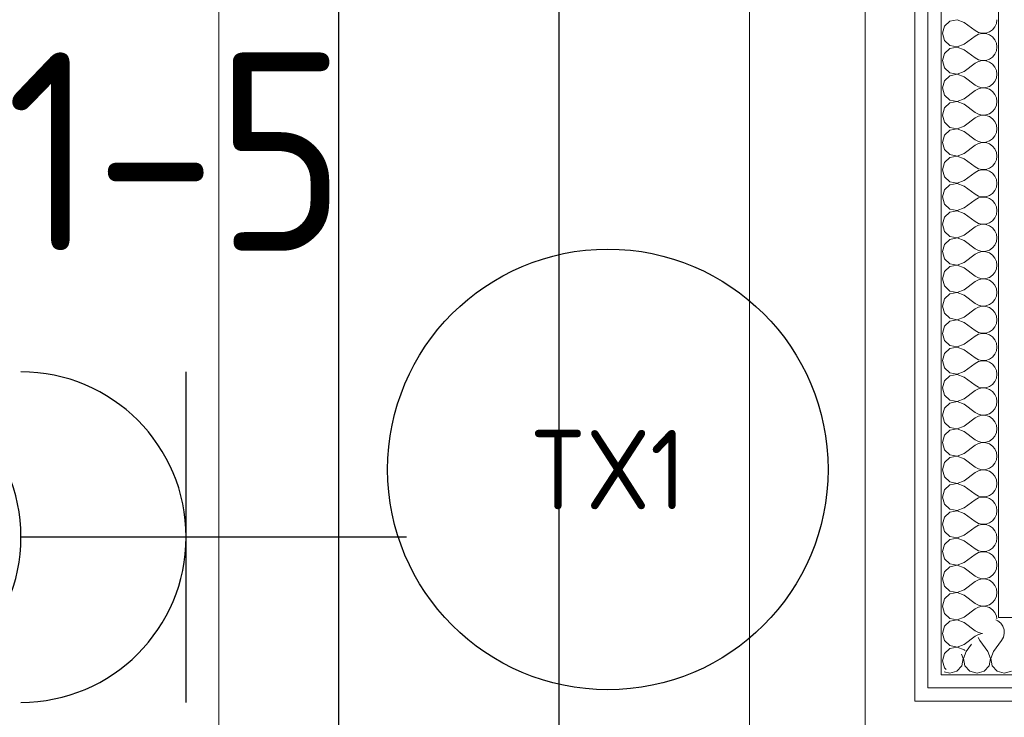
# Model space of a CAD drawing. Header units: millimetres. Extents: x -39149 to 267781, y -2340 to 58540.
# Tile 21 of 244: x 6349 to 7243, y 7835 to 8469. Entities that reach past the tile are written whole.
import ezdxf
from ezdxf.enums import TextEntityAlignment as Align

# ---------------------------------------------------------------- set-up
doc = ezdxf.new("R2010")
doc.units = ezdxf.units.MM
doc.header["$LTSCALE"] = 100
doc.header["$MEASUREMENT"] = 0
for name, pattern in [('B0605', [141, 70, -35, 1, -35]), ('B0704', [150, 100, -50]), ('E_GOOT2', [2000, 1000, 1000])]:
    doc.linetypes.add(name, pattern=pattern)
for name, color, linetype in [('22 C Binnenwanden', 7, 'Continuous'), ('22 C Binnenwanden Doorsnede-arcering', 7, 'Continuous'), ('22 C Binnenwanden Laagscheidingslijnen', 7, 'Continuous'), ('45 Plafond', 7, 'Continuous'), ('82 Interieur', 7, 'Continuous'), ('A Stramien', 7, 'Continuous'), ('EL6131--_KG', 3, 'Continuous'), ('EL6311--_LICHT_BINNEN', 3, 'Continuous'), ('T Maatvoering 1_ 50', 7, 'Continuous')]:
    doc.layers.add(name, color=color, linetype=linetype)
doc.styles.add('BURO-018', font='isocp.shx', dxfattribs={"height": 180})
doc.styles.add('GENERATED_STYLE_3', font='swiss.ttf', dxfattribs={"width": 0.96})

# ---------------------------------------------------------------- blocks, each defined once
blk = doc.blocks.new('Slab_152_7', base_point=(61.48, 11625))
at = {"layer": '45 Plafond', "color": 8, "linetype": 'Continuous', "lineweight": 0}
blk.add_lwpolyline([(61.48, 11625), (7161.48, 11625), (7161.48, 7850), (18261.48, 7850), (18261.48, 10250), (18050.2, 10250), (18050.2, 11625), (35849.88, 11625), (35849.88, 11399.97), (36099.88, 11399.97), (36099.88, 12175), (39053.15, 12175), (39053.15, 11445), (43211.48, 11445), (43211.48, 10132), (43211.48, 5466.07), (41411.48, 5466.07), (41411.48, 10199.65), (34211.48, 10199.65), (34211.48, 612.08, -0.138201), (61.48, 5162.88)], format="xyb", close=True, dxfattribs=at)
blk = doc.blocks.new('*X800')
at = {"layer": '22 C Binnenwanden Doorsnede-arcering', "color": 8, "linetype": 'Continuous', "lineweight": 0}
for p, q in [((7200.21, 8468.52), (7193.56, 8467.26)), ((7206.53, 8466.1), (7200.21, 8468.52)), ((7235.77, 8465.19), (7236.24, 8468.57)), ((7188.57, 8462.7), (7186.72, 8456.19)), ((7193.56, 8467.26), (7188.57, 8462.7)), ((7206.53, 8466.1), (7216.43, 8458.67)), ((7229.4, 8457.5), (7232.21, 8459.43)), ((7232.21, 8459.43), (7234.39, 8462.06)), ((7234.39, 8462.06), (7235.77, 8465.19)), ((7186.72, 8456.19), (7188.57, 8449.68)), ((7206.53, 8446.29), (7216.43, 8453.71)), ((7216.43, 8458.67), (7219.42, 8457.01)), ((7219.42, 8455.37), (7216.43, 8453.71)), ((7219.42, 8457.01), (7222.75, 8456.24)), ((7222.75, 8456.14), (7219.42, 8455.37)), ((7222.75, 8456.24), (7226.16, 8456.41)), ((7226.16, 8455.97), (7222.75, 8456.14)), ((7226.16, 8456.41), (7229.4, 8457.5)), ((7229.4, 8454.88), (7226.16, 8455.97)), ((7232.21, 8452.95), (7229.4, 8454.88)), ((7234.39, 8450.32), (7232.21, 8452.95)), ((7235.77, 8447.19), (7234.39, 8450.32)), ((7188.57, 8449.68), (7193.56, 8445.12)), ((7193.56, 8442.5), (7188.57, 8437.94)), ((7193.56, 8445.12), (7200.21, 8443.86)), ((7200.21, 8443.76), (7193.56, 8442.5)), ((7200.21, 8443.86), (7206.53, 8446.29)), ((7206.53, 8441.33), (7200.21, 8443.76)), ((7206.53, 8441.33), (7216.43, 8433.9)), ((7236.24, 8443.81), (7235.77, 8447.19)), ((7235.77, 8440.43), (7236.24, 8443.81)), ((7188.57, 8437.94), (7186.72, 8431.43)), ((7216.43, 8433.9), (7219.42, 8432.25)), ((7226.16, 8431.64), (7229.4, 8432.74)), ((7229.4, 8432.74), (7232.21, 8434.67)), ((7232.21, 8434.67), (7234.39, 8437.3)), ((7234.39, 8437.3), (7235.77, 8440.43)), ((7186.72, 8431.43), (7188.57, 8424.92)), ((7188.57, 8424.92), (7193.56, 8420.35)), ((7206.53, 8421.52), (7216.43, 8428.95)), ((7219.42, 8430.61), (7216.43, 8428.95)), ((7219.42, 8432.25), (7222.75, 8431.48)), ((7222.75, 8431.38), (7219.42, 8430.61)), ((7222.75, 8431.48), (7226.16, 8431.64)), ((7226.16, 8431.21), (7222.75, 8431.38)), ((7229.4, 8430.12), (7226.16, 8431.21)), ((7232.21, 8428.19), (7229.4, 8430.12)), ((7234.39, 8425.56), (7232.21, 8428.19)), ((7235.77, 8422.43), (7234.39, 8425.56)), ((7193.56, 8417.74), (7188.57, 8413.18)), ((7193.56, 8420.35), (7200.21, 8419.1)), ((7200.21, 8419), (7193.56, 8417.74)), ((7200.21, 8419.1), (7206.53, 8421.52)), ((7206.53, 8416.57), (7200.21, 8419)), ((7206.53, 8416.57), (7216.43, 8409.14)), ((7234.39, 8412.54), (7235.77, 8415.66)), ((7236.24, 8419.05), (7235.77, 8422.43)), ((7235.77, 8415.66), (7236.24, 8419.05)), ((7188.57, 8413.18), (7186.72, 8406.67)), ((7186.72, 8406.67), (7188.57, 8400.16)), ((7216.43, 8409.14), (7219.42, 8407.49)), ((7219.42, 8405.84), (7216.43, 8404.19)), ((7219.42, 8407.49), (7222.75, 8406.72)), ((7222.75, 8406.62), (7219.42, 8405.84)), ((7222.75, 8406.72), (7226.16, 8406.88)), ((7226.16, 8406.45), (7222.75, 8406.62)), ((7226.16, 8406.88), (7229.4, 8407.97)), ((7229.4, 8405.36), (7226.16, 8406.45)), ((7229.4, 8407.97), (7232.21, 8409.91)), ((7232.21, 8409.91), (7234.39, 8412.54)), ((7188.57, 8400.16), (7193.56, 8395.59)), ((7200.21, 8394.34), (7206.53, 8396.76)), ((7206.53, 8396.76), (7216.43, 8404.19)), ((7232.21, 8403.43), (7229.4, 8405.36)), ((7234.39, 8400.79), (7232.21, 8403.43)), ((7235.77, 8397.67), (7234.39, 8400.79)), ((7236.24, 8394.29), (7235.77, 8397.67)), ((7188.57, 8388.41), (7186.72, 8381.9)), ((7193.56, 8392.98), (7188.57, 8388.41)), ((7193.56, 8395.59), (7200.21, 8394.34)), ((7200.21, 8394.24), (7193.56, 8392.98)), ((7206.53, 8391.81), (7200.21, 8394.24)), ((7206.53, 8391.81), (7216.43, 8384.38)), ((7232.21, 8385.15), (7234.39, 8387.78)), ((7234.39, 8387.78), (7235.77, 8390.9)), ((7235.77, 8390.9), (7236.24, 8394.29)), ((7186.72, 8381.9), (7188.57, 8375.4)), ((7206.53, 8372), (7216.43, 8379.43)), ((7216.43, 8384.38), (7219.42, 8382.73)), ((7219.42, 8381.08), (7216.43, 8379.43)), ((7219.42, 8382.73), (7222.75, 8381.95)), ((7222.75, 8381.85), (7219.42, 8381.08)), ((7222.75, 8381.95), (7226.16, 8382.12)), ((7226.16, 8381.69), (7222.75, 8381.85)), ((7226.16, 8382.12), (7229.4, 8383.21)), ((7229.4, 8380.6), (7226.16, 8381.69)), ((7229.4, 8383.21), (7232.21, 8385.15)), ((7232.21, 8378.66), (7229.4, 8380.6)), ((7234.39, 8376.03), (7232.21, 8378.66)), ((7188.57, 8375.4), (7193.56, 8370.83)), ((7193.56, 8370.83), (7200.21, 8369.57)), ((7200.21, 8369.57), (7206.53, 8372)), ((7235.77, 8372.91), (7234.39, 8376.03)), ((7236.24, 8369.52), (7235.77, 8372.91)), ((7188.57, 8363.65), (7186.72, 8357.14)), ((7193.56, 8368.22), (7188.57, 8363.65)), ((7200.21, 8369.47), (7193.56, 8368.22)), ((7206.53, 8367.05), (7200.21, 8369.47)), ((7206.53, 8367.05), (7216.43, 8359.62)), ((7232.21, 8360.38), (7234.39, 8363.01)), ((7234.39, 8363.01), (7235.77, 8366.14)), ((7235.77, 8366.14), (7236.24, 8369.52)), ((7186.72, 8357.14), (7188.57, 8350.63)), ((7206.53, 8347.24), (7216.43, 8354.67)), ((7216.43, 8359.62), (7219.42, 8357.97)), ((7219.42, 8356.32), (7216.43, 8354.67)), ((7219.42, 8357.97), (7222.75, 8357.19)), ((7222.75, 8357.09), (7219.42, 8356.32)), ((7222.75, 8357.19), (7226.16, 8357.36)), ((7226.16, 8356.93), (7222.75, 8357.09)), ((7226.16, 8357.36), (7229.4, 8358.45)), ((7229.4, 8355.84), (7226.16, 8356.93)), ((7229.4, 8358.45), (7232.21, 8360.38)), ((7232.21, 8353.9), (7229.4, 8355.84)), ((7234.39, 8351.27), (7232.21, 8353.9)), ((7188.57, 8350.63), (7193.56, 8346.07)), ((7193.56, 8343.45), (7188.57, 8338.89)), ((7193.56, 8346.07), (7200.21, 8344.81)), ((7200.21, 8344.71), (7193.56, 8343.45)), ((7200.21, 8344.81), (7206.53, 8347.24)), ((7206.53, 8342.29), (7200.21, 8344.71)), ((7235.77, 8348.15), (7234.39, 8351.27)), ((7236.24, 8344.76), (7235.77, 8348.15)), ((7235.77, 8341.38), (7236.24, 8344.76)), ((7188.57, 8338.89), (7186.72, 8332.38)), ((7206.53, 8342.29), (7216.43, 8334.86)), ((7216.43, 8334.86), (7219.42, 8333.2)), ((7229.4, 8333.69), (7232.21, 8335.62)), ((7232.21, 8335.62), (7234.39, 8338.25)), ((7234.39, 8338.25), (7235.77, 8341.38)), ((7186.72, 8332.38), (7188.57, 8325.87)), ((7188.57, 8325.87), (7193.56, 8321.31)), ((7206.53, 8322.48), (7216.43, 8329.9)), ((7219.42, 8331.56), (7216.43, 8329.9)), ((7219.42, 8333.2), (7222.75, 8332.43)), ((7222.75, 8332.33), (7219.42, 8331.56)), ((7222.75, 8332.43), (7226.16, 8332.6)), ((7226.16, 8332.17), (7222.75, 8332.33)), ((7226.16, 8332.6), (7229.4, 8333.69)), ((7229.4, 8331.07), (7226.16, 8332.17)), ((7232.21, 8329.14), (7229.4, 8331.07)), ((7234.39, 8326.51), (7232.21, 8329.14)), ((7235.77, 8323.38), (7234.39, 8326.51)), ((7193.56, 8318.69), (7188.57, 8314.13)), ((7193.56, 8321.31), (7200.21, 8320.05)), ((7200.21, 8319.95), (7193.56, 8318.69)), ((7200.21, 8320.05), (7206.53, 8322.48)), ((7206.53, 8317.52), (7200.21, 8319.95)), ((7206.53, 8317.52), (7216.43, 8310.1)), ((7234.39, 8313.49), (7235.77, 8316.62)), ((7236.24, 8320), (7235.77, 8323.38)), ((7235.77, 8316.62), (7236.24, 8320)), ((7188.57, 8314.13), (7186.72, 8307.62)), ((7186.72, 8307.62), (7188.57, 8301.11)), ((7216.43, 8310.1), (7219.42, 8308.44)), ((7219.42, 8308.44), (7222.75, 8307.67)), ((7222.75, 8307.57), (7219.42, 8306.8)), ((7222.75, 8307.67), (7226.16, 8307.83)), ((7226.16, 8307.4), (7222.75, 8307.57)), ((7226.16, 8307.83), (7229.4, 8308.93)), ((7229.4, 8306.31), (7226.16, 8307.4)), ((7229.4, 8308.93), (7232.21, 8310.86)), ((7232.21, 8310.86), (7234.39, 8313.49)), ((7188.57, 8301.11), (7193.56, 8296.55)), ((7206.53, 8297.71), (7216.43, 8305.14)), ((7219.42, 8306.8), (7216.43, 8305.14)), ((7232.21, 8304.38), (7229.4, 8306.31)), ((7234.39, 8301.75), (7232.21, 8304.38)), ((7235.77, 8298.62), (7234.39, 8301.75)), ((7236.24, 8295.24), (7235.77, 8298.62)), ((7188.57, 8289.37), (7186.72, 8282.86)), ((7193.56, 8293.93), (7188.57, 8289.37)), ((7193.56, 8296.55), (7200.21, 8295.29)), ((7200.21, 8295.19), (7193.56, 8293.93)), ((7200.21, 8295.29), (7206.53, 8297.71)), ((7206.53, 8292.76), (7200.21, 8295.19)), ((7206.53, 8292.76), (7216.43, 8285.33)), ((7234.39, 8288.73), (7235.77, 8291.85)), ((7235.77, 8291.85), (7236.24, 8295.24)), ((7186.72, 8282.86), (7188.57, 8276.35)), ((7206.53, 8272.95), (7216.43, 8280.38)), ((7216.43, 8285.33), (7219.42, 8283.68)), ((7219.42, 8282.03), (7216.43, 8280.38)), ((7219.42, 8283.68), (7222.75, 8282.91)), ((7222.75, 8282.81), (7219.42, 8282.03)), ((7222.75, 8282.91), (7226.16, 8283.07)), ((7226.16, 8282.64), (7222.75, 8282.81)), ((7226.16, 8283.07), (7229.4, 8284.16)), ((7229.4, 8281.55), (7226.16, 8282.64)), ((7229.4, 8284.16), (7232.21, 8286.1)), ((7232.21, 8279.62), (7229.4, 8281.55)), ((7232.21, 8286.1), (7234.39, 8288.73)), ((7188.57, 8276.35), (7193.56, 8271.78)), ((7193.56, 8271.78), (7200.21, 8270.53)), ((7200.21, 8270.53), (7206.53, 8272.95)), ((7234.39, 8276.99), (7232.21, 8279.62)), ((7235.77, 8273.86), (7234.39, 8276.99)), ((7236.24, 8270.48), (7235.77, 8273.86)), ((7188.57, 8264.6), (7186.72, 8258.1)), ((7193.56, 8269.17), (7188.57, 8264.6)), ((7200.21, 8270.43), (7193.56, 8269.17)), ((7206.53, 8268), (7200.21, 8270.43)), ((7206.53, 8268), (7216.43, 8260.57)), ((7232.21, 8261.34), (7234.39, 8263.97)), ((7234.39, 8263.97), (7235.77, 8267.09)), ((7235.77, 8267.09), (7236.24, 8270.48)), ((7186.72, 8258.1), (7188.57, 8251.59)), ((7206.53, 8248.19), (7216.43, 8255.62)), ((7216.43, 8260.57), (7219.42, 8258.92)), ((7219.42, 8257.27), (7216.43, 8255.62)), ((7219.42, 8258.92), (7222.75, 8258.15)), ((7222.75, 8258.05), (7219.42, 8257.27)), ((7222.75, 8258.15), (7226.16, 8258.31)), ((7226.16, 8257.88), (7222.75, 8258.05)), ((7226.16, 8258.31), (7229.4, 8259.4)), ((7229.4, 8256.79), (7226.16, 8257.88)), ((7229.4, 8259.4), (7232.21, 8261.34)), ((7232.21, 8254.85), (7229.4, 8256.79)), ((7234.39, 8252.22), (7232.21, 8254.85)), ((7188.57, 8251.59), (7193.56, 8247.02)), ((7193.56, 8247.02), (7200.21, 8245.76)), ((7200.21, 8245.66), (7193.56, 8244.41)), ((7200.21, 8245.76), (7206.53, 8248.19)), ((7206.53, 8243.24), (7200.21, 8245.66)), ((7235.77, 8249.1), (7234.39, 8252.22)), ((7236.24, 8245.71), (7235.77, 8249.1)), ((7235.77, 8242.33), (7236.24, 8245.71)), ((7188.57, 8239.84), (7186.72, 8233.33)), ((7193.56, 8244.41), (7188.57, 8239.84)), ((7206.53, 8243.24), (7216.43, 8235.81)), ((7216.43, 8235.81), (7219.42, 8234.16)), ((7229.4, 8234.64), (7232.21, 8236.57)), ((7232.21, 8236.57), (7234.39, 8239.21)), ((7234.39, 8239.21), (7235.77, 8242.33)), ((7186.72, 8233.33), (7188.57, 8226.82)), ((7188.57, 8226.82), (7193.56, 8222.26)), ((7206.53, 8223.43), (7216.43, 8230.86)), ((7219.42, 8232.51), (7216.43, 8230.86)), ((7219.42, 8234.16), (7222.75, 8233.38)), ((7222.75, 8233.28), (7219.42, 8232.51)), ((7222.75, 8233.38), (7226.16, 8233.55)), ((7226.16, 8233.12), (7222.75, 8233.28)), ((7226.16, 8233.55), (7229.4, 8234.64)), ((7229.4, 8232.03), (7226.16, 8233.12)), ((7232.21, 8230.09), (7229.4, 8232.03)), ((7234.39, 8227.46), (7232.21, 8230.09)), ((7235.77, 8224.34), (7234.39, 8227.46)), ((7193.56, 8219.65), (7188.57, 8215.08)), ((7193.56, 8222.26), (7200.21, 8221)), ((7200.21, 8220.9), (7193.56, 8219.65)), ((7200.21, 8221), (7206.53, 8223.43)), ((7206.53, 8218.48), (7200.21, 8220.9)), ((7206.53, 8218.48), (7216.43, 8211.05)), ((7236.24, 8220.95), (7235.77, 8224.34)), ((7235.77, 8217.57), (7236.24, 8220.95)), ((7188.57, 8215.08), (7186.72, 8208.57)), ((7216.43, 8211.05), (7219.42, 8209.39)), ((7219.42, 8209.39), (7222.75, 8208.62)), ((7222.75, 8208.62), (7226.16, 8208.79)), ((7226.16, 8208.79), (7229.4, 8209.88)), ((7229.4, 8209.88), (7232.21, 8211.81)), ((7232.21, 8211.81), (7234.39, 8214.44)), ((7234.39, 8214.44), (7235.77, 8217.57)), ((7186.72, 8208.57), (7188.57, 8202.06)), ((7188.57, 8202.06), (7193.56, 8197.5)), ((7206.53, 8198.67), (7216.43, 8206.1)), ((7219.42, 8207.75), (7216.43, 8206.1)), ((7222.75, 8208.52), (7219.42, 8207.75)), ((7226.16, 8208.36), (7222.75, 8208.52)), ((7229.4, 8207.26), (7226.16, 8208.36)), ((7232.21, 8205.33), (7229.4, 8207.26)), ((7234.39, 8202.7), (7232.21, 8205.33)), ((7235.77, 8199.57), (7234.39, 8202.7)), ((7193.56, 8194.88), (7188.57, 8190.32)), ((7193.56, 8197.5), (7200.21, 8196.24)), ((7200.21, 8196.14), (7193.56, 8194.88)), ((7200.21, 8196.24), (7206.53, 8198.67)), ((7206.53, 8193.71), (7200.21, 8196.14)), ((7206.53, 8193.71), (7216.43, 8186.29)), ((7234.39, 8189.68), (7235.77, 8192.81)), ((7236.24, 8196.19), (7235.77, 8199.57)), ((7235.77, 8192.81), (7236.24, 8196.19)), ((7188.57, 8190.32), (7186.72, 8183.81)), ((7186.72, 8183.81), (7188.57, 8177.3)), ((7216.43, 8186.29), (7219.42, 8184.63)), ((7219.42, 8182.99), (7216.43, 8181.33)), ((7219.42, 8184.63), (7222.75, 8183.86)), ((7222.75, 8183.76), (7219.42, 8182.99)), ((7222.75, 8183.86), (7226.16, 8184.03)), ((7226.16, 8183.59), (7222.75, 8183.76)), ((7226.16, 8184.03), (7229.4, 8185.12)), ((7229.4, 8182.5), (7226.16, 8183.59)), ((7229.4, 8185.12), (7232.21, 8187.05)), ((7232.21, 8180.57), (7229.4, 8182.5)), ((7232.21, 8187.05), (7234.39, 8189.68)), ((7188.57, 8177.3), (7193.56, 8172.74)), ((7200.21, 8171.48), (7206.53, 8173.9)), ((7206.53, 8173.9), (7216.43, 8181.33)), ((7234.39, 8177.94), (7232.21, 8180.57)), ((7235.77, 8174.81), (7234.39, 8177.94)), ((7236.24, 8171.43), (7235.77, 8174.81)), ((7188.57, 8165.56), (7186.72, 8159.05)), ((7193.56, 8170.12), (7188.57, 8165.56)), ((7193.56, 8172.74), (7200.21, 8171.48)), ((7200.21, 8171.38), (7193.56, 8170.12)), ((7206.53, 8168.95), (7200.21, 8171.38)), ((7206.53, 8168.95), (7216.43, 8161.52)), ((7232.21, 8162.29), (7234.39, 8164.92)), ((7234.39, 8164.92), (7235.77, 8168.05)), ((7235.77, 8168.05), (7236.24, 8171.43)), ((7186.72, 8159.05), (7188.57, 8152.54)), ((7206.53, 8149.14), (7216.43, 8156.57)), ((7216.43, 8161.52), (7219.42, 8159.87)), ((7219.42, 8158.22), (7216.43, 8156.57)), ((7219.42, 8159.87), (7222.75, 8159.1)), ((7222.75, 8159), (7219.42, 8158.22)), ((7222.75, 8159.1), (7226.16, 8159.26)), ((7226.16, 8158.83), (7222.75, 8159)), ((7226.16, 8159.26), (7229.4, 8160.35)), ((7229.4, 8157.74), (7226.16, 8158.83)), ((7229.4, 8160.35), (7232.21, 8162.29)), ((7232.21, 8155.81), (7229.4, 8157.74)), ((7234.39, 8153.18), (7232.21, 8155.81)), ((7188.57, 8152.54), (7193.56, 8147.97)), ((7193.56, 8147.97), (7200.21, 8146.72)), ((7200.21, 8146.62), (7193.56, 8145.36)), ((7200.21, 8146.72), (7206.53, 8149.14)), ((7206.53, 8144.19), (7200.21, 8146.62)), ((7235.77, 8150.05), (7234.39, 8153.18)), ((7236.24, 8146.67), (7235.77, 8150.05)), ((7235.77, 8143.28), (7236.24, 8146.67)), ((7188.57, 8140.79), (7186.72, 8134.29)), ((7193.56, 8145.36), (7188.57, 8140.79)), ((7206.53, 8144.19), (7216.43, 8136.76)), ((7229.4, 8135.59), (7232.21, 8137.53)), ((7232.21, 8137.53), (7234.39, 8140.16)), ((7234.39, 8140.16), (7235.77, 8143.28)), ((7186.72, 8134.29), (7188.57, 8127.78)), ((7206.53, 8124.38), (7216.43, 8131.81)), ((7216.43, 8136.76), (7219.42, 8135.11)), ((7219.42, 8133.46), (7216.43, 8131.81)), ((7219.42, 8135.11), (7222.75, 8134.34)), ((7222.75, 8134.24), (7219.42, 8133.46)), ((7222.75, 8134.34), (7226.16, 8134.5)), ((7226.16, 8134.07), (7222.75, 8134.24)), ((7226.16, 8134.5), (7229.4, 8135.59)), ((7229.4, 8132.98), (7226.16, 8134.07)), ((7232.21, 8131.04), (7229.4, 8132.98)), ((7234.39, 8128.41), (7232.21, 8131.04)), ((7235.77, 8125.29), (7234.39, 8128.41)), ((7188.57, 8127.78), (7193.56, 8123.21)), ((7193.56, 8120.6), (7188.57, 8116.03)), ((7193.56, 8123.21), (7200.21, 8121.95)), ((7200.21, 8121.85), (7193.56, 8120.6)), ((7200.21, 8121.95), (7206.53, 8124.38)), ((7206.53, 8119.43), (7200.21, 8121.85)), ((7206.53, 8119.43), (7216.43, 8112)), ((7236.24, 8121.9), (7235.77, 8125.29)), ((7235.77, 8118.52), (7236.24, 8121.9)), ((7188.57, 8116.03), (7186.72, 8109.52)), ((7216.43, 8112), (7219.42, 8110.35)), ((7226.16, 8109.74), (7229.4, 8110.83)), ((7229.4, 8110.83), (7232.21, 8112.77)), ((7232.21, 8112.77), (7234.39, 8115.4)), ((7234.39, 8115.4), (7235.77, 8118.52)), ((7186.72, 8109.52), (7188.57, 8103.01)), ((7188.57, 8103.01), (7193.56, 8098.45)), ((7206.53, 8099.62), (7216.43, 8107.05)), ((7219.42, 8108.7), (7216.43, 8107.05)), ((7219.42, 8110.35), (7222.75, 8109.57)), ((7222.75, 8109.47), (7219.42, 8108.7)), ((7222.75, 8109.57), (7226.16, 8109.74)), ((7226.16, 8109.31), (7222.75, 8109.47)), ((7229.4, 8108.22), (7226.16, 8109.31)), ((7232.21, 8106.28), (7229.4, 8108.22)), ((7234.39, 8103.65), (7232.21, 8106.28)), ((7235.77, 8100.53), (7234.39, 8103.65)), ((7193.56, 8095.84), (7188.57, 8091.27)), ((7193.56, 8098.45), (7200.21, 8097.19)), ((7200.21, 8097.09), (7193.56, 8095.84)), ((7200.21, 8097.19), (7206.53, 8099.62)), ((7206.53, 8094.67), (7200.21, 8097.09)), ((7206.53, 8094.67), (7216.43, 8087.24)), ((7234.39, 8090.63), (7235.77, 8093.76)), ((7236.24, 8097.14), (7235.77, 8100.53)), ((7235.77, 8093.76), (7236.24, 8097.14)), ((7188.57, 8091.27), (7186.72, 8084.76)), ((7186.72, 8084.76), (7188.57, 8078.25)), ((7216.43, 8087.24), (7219.42, 8085.59)), ((7219.42, 8083.94), (7216.43, 8082.29)), ((7219.42, 8085.59), (7222.75, 8084.81)), ((7222.75, 8084.71), (7219.42, 8083.94)), ((7222.75, 8084.81), (7226.16, 8084.98)), ((7226.16, 8084.55), (7222.75, 8084.71)), ((7226.16, 8084.98), (7229.4, 8086.07)), ((7229.4, 8083.45), (7226.16, 8084.55)), ((7229.4, 8086.07), (7232.21, 8088)), ((7232.21, 8088), (7234.39, 8090.63)), ((7188.57, 8078.25), (7193.56, 8073.69)), ((7200.21, 8072.43), (7206.53, 8074.86)), ((7206.53, 8074.86), (7216.43, 8082.29)), ((7232.21, 8081.52), (7229.4, 8083.45)), ((7234.39, 8078.89), (7232.21, 8081.52)), ((7235.77, 8075.76), (7234.39, 8078.89)), ((7236.24, 8072.38), (7235.77, 8075.76)), ((7188.57, 8066.51), (7186.72, 8060)), ((7193.56, 8071.07), (7188.57, 8066.51)), ((7193.56, 8073.69), (7200.21, 8072.43)), ((7200.21, 8072.33), (7193.56, 8071.07)), ((7206.53, 8069.9), (7200.21, 8072.33)), ((7206.53, 8069.9), (7216.43, 8062.48)), ((7232.21, 8063.24), (7234.39, 8065.87)), ((7234.39, 8065.87), (7235.77, 8069)), ((7235.77, 8069), (7236.24, 8072.38)), ((7186.72, 8060), (7188.57, 8053.49)), ((7206.53, 8050.1), (7216.43, 8057.52)), ((7216.43, 8062.48), (7219.42, 8060.82)), ((7219.42, 8059.18), (7216.43, 8057.52)), ((7219.42, 8060.82), (7222.75, 8060.05)), ((7222.75, 8059.95), (7219.42, 8059.18)), ((7222.75, 8060.05), (7226.16, 8060.22)), ((7226.16, 8059.78), (7222.75, 8059.95)), ((7226.16, 8060.22), (7229.4, 8061.31)), ((7229.4, 8058.69), (7226.16, 8059.78)), ((7229.4, 8061.31), (7232.21, 8063.24)), ((7232.21, 8056.76), (7229.4, 8058.69)), ((7234.39, 8054.13), (7232.21, 8056.76)), ((7188.57, 8053.49), (7193.56, 8048.93)), ((7193.56, 8048.93), (7200.21, 8047.67)), ((7200.21, 8047.67), (7206.53, 8050.1)), ((7235.77, 8051), (7234.39, 8054.13)), ((7236.24, 8047.62), (7235.77, 8051)), ((7188.57, 8041.75), (7186.72, 8035.24)), ((7193.56, 8046.31), (7188.57, 8041.75)), ((7200.21, 8047.57), (7193.56, 8046.31)), ((7206.53, 8045.14), (7200.21, 8047.57)), ((7206.53, 8045.14), (7216.43, 8037.71)), ((7232.21, 8038.48), (7234.39, 8041.11)), ((7234.39, 8041.11), (7235.77, 8044.24)), ((7235.77, 8044.24), (7236.24, 8047.62)), ((7186.72, 8035.24), (7188.57, 8028.73)), ((7206.53, 8025.33), (7216.43, 8032.76)), ((7216.43, 8037.71), (7219.42, 8036.06)), ((7219.42, 8034.41), (7216.43, 8032.76)), ((7219.42, 8036.06), (7222.75, 8035.29)), ((7222.75, 8035.19), (7219.42, 8034.41)), ((7222.75, 8035.29), (7226.16, 8035.45)), ((7226.16, 8035.02), (7222.75, 8035.19)), ((7226.16, 8035.45), (7229.4, 8036.55)), ((7229.4, 8033.93), (7226.16, 8035.02)), ((7229.4, 8036.55), (7232.21, 8038.48)), ((7232.21, 8032), (7229.4, 8033.93)), ((7234.39, 8029.37), (7232.21, 8032)), ((7188.57, 8028.73), (7193.56, 8024.16)), ((7193.56, 8021.55), (7188.57, 8016.99)), ((7193.56, 8024.16), (7200.21, 8022.91)), ((7200.21, 8022.81), (7193.56, 8021.55)), ((7200.21, 8022.91), (7206.53, 8025.33)), ((7206.53, 8020.38), (7200.21, 8022.81)), ((7235.77, 8026.24), (7234.39, 8029.37)), ((7236.24, 8022.86), (7235.77, 8026.24)), ((7235.77, 8019.47), (7236.24, 8022.86)), ((7188.57, 8016.99), (7186.72, 8010.48)), ((7206.53, 8020.38), (7216.43, 8012.95)), ((7216.43, 8012.95), (7219.42, 8011.3)), ((7229.4, 8011.78), (7232.21, 8013.72)), ((7232.21, 8013.72), (7234.39, 8016.35)), ((7234.39, 8016.35), (7235.77, 8019.47)), ((7186.72, 8010.48), (7188.57, 8003.97)), ((7188.57, 8003.97), (7193.56, 7999.4)), ((7206.53, 8000.57), (7216.43, 8008)), ((7219.42, 8009.65), (7216.43, 8008)), ((7219.42, 8011.3), (7222.75, 8010.53)), ((7222.75, 8010.43), (7219.42, 8009.65)), ((7222.75, 8010.53), (7226.16, 8010.69)), ((7226.16, 8010.26), (7222.75, 8010.43)), ((7226.16, 8010.69), (7229.4, 8011.78)), ((7229.4, 8009.17), (7226.16, 8010.26)), ((7232.21, 8007.23), (7229.4, 8009.17)), ((7234.39, 8004.6), (7232.21, 8007.23)), ((7235.77, 8001.48), (7234.39, 8004.6)), ((7193.56, 7996.79), (7188.57, 7992.22)), ((7193.56, 7999.4), (7200.21, 7998.15)), ((7200.21, 7998.05), (7193.56, 7996.79)), ((7200.21, 7998.15), (7206.53, 8000.57)), ((7206.53, 7995.62), (7200.21, 7998.05)), ((7206.53, 7995.62), (7216.43, 7988.19)), ((7234.39, 7991.59), (7235.77, 7994.71)), ((7236.24, 7998.1), (7235.77, 8001.48)), ((7235.77, 7994.71), (7236.24, 7998.1)), ((7188.57, 7992.22), (7186.72, 7985.71)), ((7186.72, 7985.71), (7188.57, 7979.21)), ((7216.43, 7988.19), (7219.42, 7986.54)), ((7219.42, 7986.54), (7222.75, 7985.76)), ((7222.75, 7985.66), (7219.42, 7984.89)), ((7222.75, 7985.76), (7226.16, 7985.93)), ((7226.16, 7985.5), (7222.75, 7985.66)), ((7226.16, 7985.93), (7229.4, 7987.02)), ((7229.4, 7984.41), (7226.16, 7985.5)), ((7229.4, 7987.02), (7232.21, 7988.96)), ((7232.21, 7988.96), (7234.39, 7991.59)), ((7188.57, 7979.21), (7193.56, 7974.64)), ((7206.53, 7975.81), (7216.43, 7983.24)), ((7219.42, 7984.89), (7216.43, 7983.24)), ((7232.21, 7982.47), (7229.4, 7984.41)), ((7234.39, 7979.84), (7232.21, 7982.47)), ((7235.77, 7976.72), (7234.39, 7979.84)), ((7236.24, 7973.33), (7235.77, 7976.72)), ((7188.57, 7967.46), (7186.72, 7960.95)), ((7193.56, 7972.03), (7188.57, 7967.46)), ((7193.56, 7974.64), (7200.21, 7973.38)), ((7200.21, 7973.28), (7193.56, 7972.03)), ((7200.21, 7973.38), (7206.53, 7975.81)), ((7206.53, 7970.86), (7200.21, 7973.28)), ((7206.53, 7970.86), (7216.43, 7963.43)), ((7234.39, 7966.82), (7235.77, 7969.95)), ((7235.77, 7969.95), (7236.24, 7973.33)), ((7186.72, 7960.95), (7188.57, 7954.44)), ((7206.53, 7951.05), (7216.43, 7958.48)), ((7216.43, 7963.43), (7219.42, 7961.78)), ((7219.42, 7960.13), (7216.43, 7958.48)), ((7219.42, 7961.78), (7222.75, 7961)), ((7222.75, 7960.9), (7219.42, 7960.13)), ((7222.75, 7961), (7226.16, 7961.17)), ((7226.16, 7960.74), (7222.75, 7960.9)), ((7226.16, 7961.17), (7229.4, 7962.26)), ((7229.4, 7959.65), (7226.16, 7960.74)), ((7229.4, 7962.26), (7232.21, 7964.19)), ((7232.21, 7957.71), (7229.4, 7959.65)), ((7232.21, 7964.19), (7234.39, 7966.82)), ((7188.57, 7954.44), (7193.56, 7949.88)), ((7193.56, 7949.88), (7200.21, 7948.62)), ((7200.21, 7948.62), (7206.53, 7951.05)), ((7234.39, 7955.08), (7232.21, 7957.71)), ((7235.77, 7951.95), (7234.39, 7955.08)), ((7236.24, 7948.57), (7235.77, 7951.95)), ((7188.57, 7942.7), (7186.72, 7936.19)), ((7193.56, 7947.26), (7188.57, 7942.7)), ((7200.21, 7948.52), (7193.56, 7947.26)), ((7206.53, 7946.1), (7200.21, 7948.52)), ((7206.53, 7946.1), (7216.43, 7938.67)), ((7232.21, 7939.43), (7234.39, 7942.06)), ((7234.39, 7942.06), (7235.77, 7945.19)), ((7235.77, 7945.19), (7236.24, 7948.57)), ((7186.72, 7936.19), (7188.57, 7929.68)), ((7206.53, 7926.29), (7216.43, 7933.71)), ((7216.43, 7938.67), (7219.42, 7937.01)), ((7219.42, 7935.37), (7216.43, 7933.71)), ((7219.42, 7937.01), (7222.75, 7936.24)), ((7222.75, 7936.14), (7219.42, 7935.37)), ((7222.75, 7936.24), (7226.16, 7936.41)), ((7226.16, 7935.97), (7222.75, 7936.14)), ((7226.16, 7936.41), (7229.4, 7937.5)), ((7229.4, 7934.88), (7226.16, 7935.97)), ((7229.4, 7937.5), (7232.21, 7939.43)), ((7232.21, 7932.95), (7229.4, 7934.88)), ((7234.39, 7930.32), (7232.21, 7932.95)), ((7188.57, 7929.68), (7193.56, 7925.12)), ((7193.56, 7925.12), (7200.21, 7923.86)), ((7200.21, 7923.76), (7193.56, 7922.5)), ((7200.21, 7923.86), (7206.53, 7926.29)), ((7206.53, 7921.33), (7200.21, 7923.76)), ((7235.77, 7927.19), (7234.39, 7930.32)), ((7236.13, 7924.65), (7235.77, 7927.19)), ((7188.57, 7917.94), (7186.72, 7911.43)), ((7193.56, 7922.5), (7188.57, 7917.94)), ((7206.53, 7921.33), (7216.43, 7913.9)), ((7216.43, 7913.9), (7219.42, 7912.25)), ((7186.72, 7911.43), (7188.57, 7904.92)), ((7188.57, 7904.92), (7193.56, 7900.35)), ((7206.53, 7901.52), (7216.43, 7908.95)), ((7219.42, 7910.61), (7216.43, 7908.95)), ((7219.42, 7912.25), (7222.75, 7911.48)), ((7222.75, 7911.38), (7219.42, 7910.61)), ((7222.75, 7911.48), (7222.97, 7911.49)), ((7222.85, 7911.37), (7222.75, 7911.38)), ((7193.56, 7897.74), (7188.57, 7893.18)), ((7193.56, 7900.35), (7200.21, 7899.1)), ((7200.21, 7899), (7193.56, 7897.74)), ((7200.21, 7899.1), (7206.53, 7901.52)), ((7206.53, 7896.57), (7200.21, 7899)), ((7206.53, 7896.57), (7207.4, 7895.92)), ((7188.57, 7893.18), (7186.72, 7886.67)), ((7186.72, 7886.67), (7188.57, 7880.16)), ((7188.57, 7880.16), (7190.17, 7878.69))]:
    blk.add_line(p, q, dxfattribs=at)
blk = doc.blocks.new('Wall_282_7', base_point=(7161.48, 10150))
at = {"layer": '22 C Binnenwanden', "color": 8, "linetype": 'Continuous', "lineweight": 0}
blk.add_line((7161.48, 10150), (7161.48, 7850), dxfattribs=at)
at = {"layer": '22 C Binnenwanden Laagscheidingslijnen', "color": 8, "linetype": 'Continuous', "lineweight": 0}
for p, q in [((7173.48, 10150), (7173.48, 7862)), ((7185.48, 10150), (7185.48, 7874)), ((7237.48, 7926), (7237.48, 10150))]:
    blk.add_line(p, q, dxfattribs=at)
at = {"layer": '22 C Binnenwanden', "color": 1, "lineweight": 0}
blk.add_blockref('*X800', (0, 0), dxfattribs=at)
blk = doc.blocks.new('*X802')
at = {"layer": '22 C Binnenwanden Doorsnede-arcering', "color": 8, "linetype": 'Continuous', "lineweight": 0}
for p, q in [((7236.99, 7922.91), (7235.19, 7923.71)), ((7239.62, 7920.73), (7236.99, 7922.91)), ((7241.55, 7917.92), (7239.62, 7920.73)), ((7242.64, 7914.68), (7241.55, 7917.92)), ((7242.81, 7911.27), (7242.64, 7914.68)), ((7219.1, 7907.62), (7220.57, 7904.95)), ((7228, 7895.05), (7220.57, 7904.95)), ((7232.95, 7895.05), (7240.38, 7904.95)), ((7240.38, 7904.95), (7242.03, 7907.94)), ((7242.03, 7907.94), (7242.81, 7911.27)), ((7208.19, 7895.05), (7213.18, 7901.7)), ((7205.66, 7888.73), (7204.15, 7892.67)), ((7204.41, 7882.08), (7205.66, 7888.73)), ((7208.19, 7895.05), (7205.76, 7888.73)), ((7205.76, 7888.73), (7207.02, 7882.08)), ((7230.43, 7888.73), (7228, 7895.05)), ((7229.17, 7882.08), (7230.43, 7888.73)), ((7232.95, 7895.05), (7230.53, 7888.73)), ((7230.53, 7888.73), (7231.78, 7882.08)), ((7199.84, 7877.09), (7204.41, 7882.08)), ((7207.02, 7882.08), (7211.59, 7877.09)), ((7224.6, 7877.09), (7229.17, 7882.08)), ((7231.78, 7882.08), (7236.35, 7877.09)), ((7188.18, 7876.7), (7193.33, 7875.24)), ((7193.33, 7875.24), (7199.84, 7877.09)), ((7211.59, 7877.09), (7218.1, 7875.24)), ((7218.1, 7875.24), (7224.6, 7877.09)), ((7236.35, 7877.09), (7242.86, 7875.24)), ((7242.86, 7875.24), (7249.37, 7877.09))]:
    blk.add_line(p, q, dxfattribs=at)
blk = doc.blocks.new('Wall_283_7', base_point=(9861.48, 7850))
at = {"layer": '22 C Binnenwanden', "color": 8, "linetype": 'Continuous', "lineweight": 0}
blk.add_line((7161.48, 7850), (9861.48, 7850), dxfattribs=at)
at = {"layer": '22 C Binnenwanden Laagscheidingslijnen', "color": 8, "linetype": 'Continuous', "lineweight": 0}
for p, q in [((9861.48, 7926), (7237.48, 7926)), ((7185.48, 7874), (9861.48, 7874)), ((7173.48, 7862), (9861.48, 7862))]:
    blk.add_line(p, q, dxfattribs=at)
at = {"layer": '22 C Binnenwanden', "color": 1, "lineweight": 0}
blk.add_blockref('*X802', (0, 0), dxfattribs=at)
blk = doc.blocks.new('Standard grid marker_12')
at = {"layer": 'A Stramien', "color": 8, "linetype": 'B0605', "lineweight": 0}
blk.add_line((4000, 0), (46394.76, 0), dxfattribs=at)
at = {"layer": 'A Stramien', "color": 4, "lineweight": 0, "style": 'GENERATED_STYLE_3'}
blk.add_attdef('AC_MARKERTEXT_1', text='', height=100, rotation=90, dxfattribs=at).set_placement((-19.96, -47.08), align=Align.BOTTOM_LEFT)
blk = doc.blocks.new('E00407')
at = {"color": 0}
blk.add_line((0, 1), (0, 4.5), dxfattribs=at)
at = {"color": 0, "linetype": 'Continuous'}
blk.add_line((-1.5, 3), (1.5, 3), dxfattribs=at)
at = {"color": 0}
for centre in [(0, 6), (0, 4.5)]:
    blk.add_arc(centre, 1.5, 180, 0, dxfattribs=at)
at = {"color": 0, "linetype": 'Continuous', "style": 'BURO-018'}
for tag, p in [('PANEL', (0, 11)), ('CIRCUIT', (0, 8)), ('SUBCIRCUIT', (4.5, 8)), ('SWITCHCODE', (3.5, 5))]:
    blk.add_attdef(tag, text='', height=1.8, dxfattribs=at).set_placement(p, align=Align.MIDDLE)
at = {"color": 0, "linetype": 'Continuous', "style": 'BURO-018', "flags": 1}
blk.add_attdef('ARTICLECODE', text='', height=1.8, dxfattribs=at).set_placement((0, 0), align=Align.MIDDLE)
blk = doc.blocks.new('armatuurWX')
at = {"layer": 'EL6311--_LICHT_BINNEN', "linetype": 'Continuous'}
blk.add_circle((4665, -2615), 500, dxfattribs=at)
at = {"layer": 'EL6311--_LICHT_BINNEN', "linetype": 'Continuous', "style": 'BURO-018'}
for tag, p in [('E_GROEP', (4665, -2115)), ('E_GKAST', (4665, -2115)), ('E_SGROEP', (5115, -2115)), ('E_ARMCODE', (4665, -2615)), ('E_SLET', (5115, -2715))]:
    blk.add_attdef(tag, text='', height=180, dxfattribs=at).set_placement(p, align=Align.MIDDLE)

msp = doc.modelspace()

# ---------------------------------------------------------------- linework, layer by layer
at = {"layer": '82 Interieur', "color": 8, "linetype": 'Continuous', "lineweight": 0}
for p, q in [((7011.48, 11475), (7011.48, 7702.78)), ((6529.48, 7217.99), (6529.48, 10993))]:
    msp.add_line(p, q, dxfattribs=at)
at = {"layer": 'EL6131--_KG', "linetype": 'E_GOOT2'}
for p, q in [((6638.56, 5657.82), (6638.56, 11224.66)), ((6838.56, 5657.82), (6838.56, 11024.66))]:
    msp.add_line(p, q, dxfattribs=at)
at = {"layer": 'T Maatvoering 1_ 50', "color": 8, "linetype": 'B0704', "lineweight": 0}
msp.add_line((7116.64, 7813.99), (7116.64, 11625), dxfattribs=at)

# ---------------------------------------------------------------- block references
at = {"layer": '22 C Binnenwanden', "color": 1, "lineweight": 0}
for name, p in [('Wall_282_7', (7161.48, 10150)), ('Wall_283_7', (9861.48, 7850))]:
    msp.add_blockref(name, p, dxfattribs=at)
at = {"layer": '45 Plafond', "color": 252, "linetype": 'Continuous', "lineweight": 0}
msp.add_blockref('Slab_152_7', (61.48, 11625), dxfattribs=at)
at = {"layer": 'A Stramien', "color": 1, "linetype": 'Continuous', "lineweight": 0, "zscale": 1000, "rotation": 270}
msp.add_blockref('Standard grid marker_12', (7211.48, 48900), dxfattribs=at)
at = {"layer": 'EL6311--_LICHT_BINNEN', "linetype": 'Continuous'}
ref = msp.add_blockref('E00407', (6799.85, 7998.88), dxfattribs=dict(at, xscale=100, yscale=100, zscale=100, rotation=90))
ref.add_attrib('SWITCHCODE', 'BR-1-5', dxfattribs={"layer": '0', "linetype": 'ByBlock', "height": 180, "style": 'BURO-018'}).set_placement((6299.85, 8348.88), align=Align.MIDDLE)
at = {"layer": 'EL6311--_LICHT_BINNEN', "xscale": 0.4, "yscale": 0.4, "zscale": 0.4}
msp.add_blockref('armatuurWX', (5016.85, 9106.29), dxfattribs=at).add_auto_attribs({'E_ARMCODE': 'TX1'})

doc.saveas('drawing.dxf')
